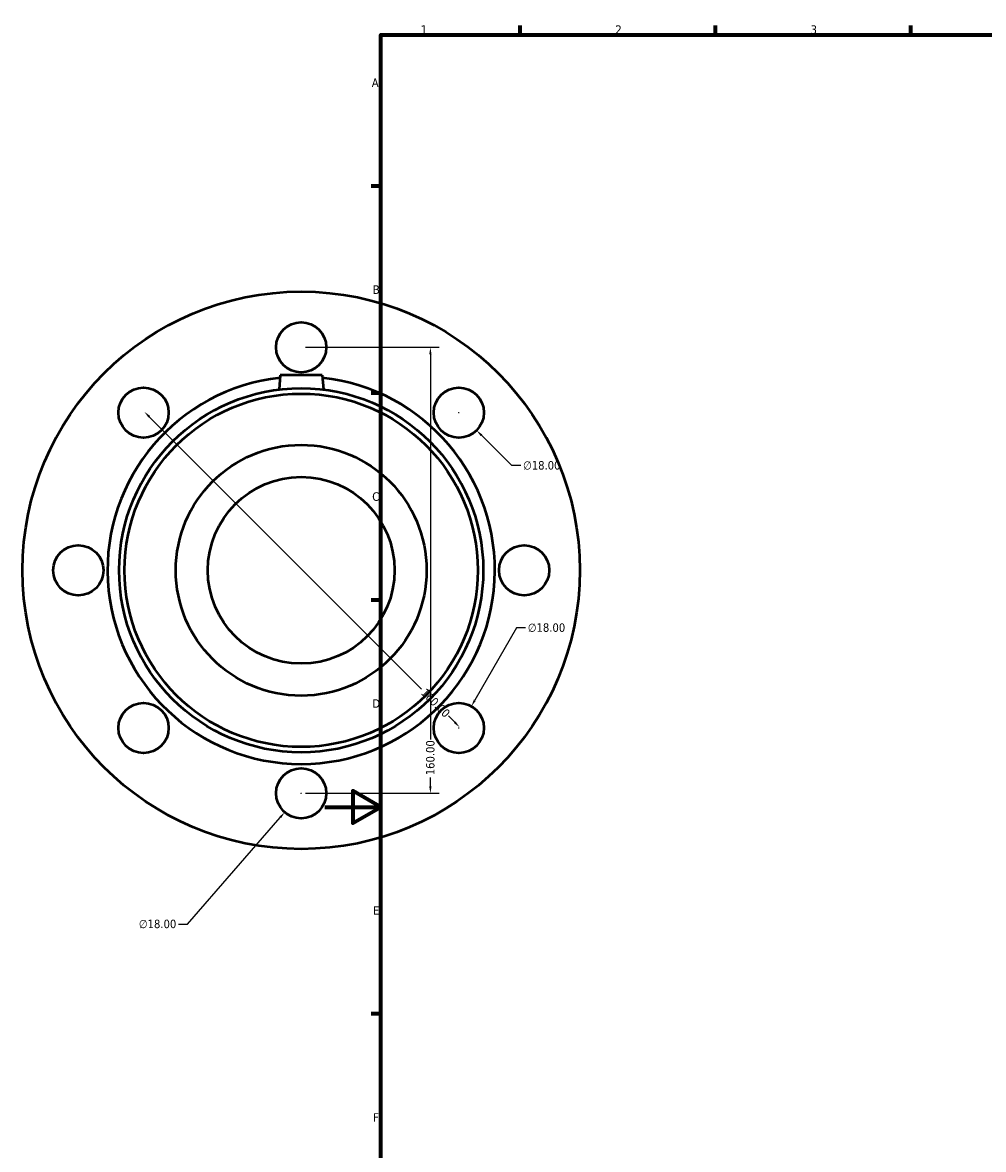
# Model space of a CAD drawing. Header units: millimetres. Extents: x -109 to 1102, y -665 to 1014.
# Tile 4 of 7: x -109 to 236, y 174 to 578. Entities that reach past the tile are written whole.
import ezdxf

# ---------------------------------------------------------------- set-up
doc = ezdxf.new("R2010")
doc.units = ezdxf.units.MM
for name, color, linetype, lineweight in [('Border (ANSI)', 7, 'Continuous', 70), ('Dimension (ANSI)', 7, 'Continuous', 25), ('Visible (ANSI)', 7, 'Continuous', 50)]:
    doc.layers.add(name, color=color, linetype=linetype, lineweight=lineweight)
doc.styles.add('Note Text (ANSI)', font='tahoma.ttf')
doc.dimstyles.new('Default - mm (ANSI)', dxfattribs={"dimtxt": 3.048, "dimasz": 2.5, "dimexe": 3.175, "dimexo": 1.6002, "dimgap": 0.8, "dimtad": 0, "dimtoh": 1, "dimrnd": 1e-08, "dimzin": 4, "dimdsep": 46, "dimtxsty": 'Note Text (ANSI)', "dimcen": 0.09, "dimdle": 10, "dimclrd": 256, "dimclre": 256, "dimclrt": 256, "dimadec": 1, "dimazin": 1, "dimtfac": 1, "dimtofl": 0, "dimtmove": 0, "dimatfit": 3, "dimfxl": 1, "dimtolj": 1, "dimtzin": 4, "dimlwd": -1, "dimlwe": -1, "dimarcsym": 0})

# ---------------------------------------------------------------- blocks, each defined once
blk = doc.blocks.new('Borders Default Border')
at = {"layer": 'Border (ANSI)'}
for p, q in [((70.08, 574), (70.08, 577.45)), ((140.17, 574), (140.17, 577.45)), ((210.25, 574), (210.25, 577.45)), ((20, 519.75), (16.55, 519.75)), ((20, 445.5), (16.55, 445.5)), ((20, 371.25), (16.55, 371.25)), ((20, 222.75), (16.55, 222.75))]:
    blk.add_line(p, q, dxfattribs=at)
at = {"layer": 'Border (ANSI)', "flags": 128}
for points in [[(20, 20), (20, 574), (821, 574), (821, 20), (20, 20)], [(0, 297), (20, 297), (10, 302.77), (10, 291.23), (20, 297)]]:
    blk.add_lwpolyline(points, dxfattribs=at)
at = {"layer": 'Border (ANSI)', "char_height": 3.05, "attachment_point": 7, "style": 'Note Text (ANSI)'}
for s, insert in [('1', (34.35, 574.4)), ('2', (104.2, 574.4)), ('3', (174.26, 574.34)), ('A', (16.78, 555.35)), ('B', (17.15, 481.1)), ('C', (16.95, 406.8)), ('D', (16.96, 332.6)), ('E', (17.21, 258.35)), ('F', (17.29, 184.1))]:
    blk.add_mtext(s, dxfattribs=dict(at, insert=insert))
blk = doc.blocks.new('*D8')
at = {"layer": 'Defpoints', "color": 0, "transparency": 16777216}
for p in [(-65.11, 438.5), (48.03, 325.36), (48.31, 325.64)]:
    blk.add_point(p, dxfattribs=at)
at = {"layer": 'Dimension (ANSI)', "transparency": 16777216}
for p, q in [((-63.06, 437.01), (34.64, 339.32)), ((46.54, 327.41), (44.31, 329.65))]:
    blk.add_line(p, q, dxfattribs=at)
for points in [[(-62.76, 437.31), (-63.35, 436.72), (-64.82, 438.78)], [(46.84, 327.71), (46.25, 327.12), (48.31, 325.64)]]:
    blk.add_solid(points, dxfattribs=at)
at = {"layer": 'Dimension (ANSI)', "transparency": 16777216, "insert": (36.32, 339.88), "char_height": 3.048, "attachment_point": 1, "rotation": 315, "style": 'Note Text (ANSI)'}
blk.add_mtext('\\A1;160.00', dxfattribs=at)
blk = doc.blocks.new('*D9')
at = {"layer": 'Defpoints', "color": 0, "transparency": 16777216}
for p in [(-8.54, 461.93), (-8.54, 301.93), (37.82, 301.93)]:
    blk.add_point(p, dxfattribs=at)
at = {"layer": 'Dimension (ANSI)', "transparency": 16777216}
for p, q in [((-6.94, 461.93), (41, 461.93)), ((37.82, 459.43), (37.82, 321.27)), ((37.82, 304.43), (37.82, 307.59)), ((-6.94, 301.93), (41, 301.93))]:
    blk.add_line(p, q, dxfattribs=at)
for points in [[(37.41, 459.43), (38.24, 459.43), (37.82, 461.93)], [(37.41, 304.43), (38.24, 304.43), (37.82, 301.93)]]:
    blk.add_solid(points, dxfattribs=at)
at = {"layer": 'Dimension (ANSI)', "transparency": 16777216, "insert": (36.24, 308.39), "char_height": 3.048, "attachment_point": 1, "rotation": 90, "style": 'Note Text (ANSI)'}
blk.add_mtext('\\A1;160.00', dxfattribs=at)
blk = doc.blocks.new('*D16')
at = {"layer": 'Defpoints', "color": 0, "transparency": 16777216}
for p in [(41.66, 444.86), (54.39, 432.13)]:
    blk.add_point(p, dxfattribs=at)
at = {"layer": 'Dimension (ANSI)', "transparency": 16777216}
for p, q in [((47.94, 438.5), (48.12, 438.5)), ((48.03, 438.41), (48.03, 438.59)), ((67.05, 419.47), (56.16, 430.36)), ((70.27, 419.47), (67.05, 419.47))]:
    blk.add_line(p, q, dxfattribs=at)
blk.add_solid([(56.45, 430.66), (55.86, 430.07), (54.39, 432.13)], dxfattribs=at)
at = {"layer": 'Dimension (ANSI)', "transparency": 16777216, "insert": (71.07, 421.11), "char_height": 3.048, "attachment_point": 1, "style": 'Note Text (ANSI)'}
blk.add_mtext('\\A1;∅18.00', dxfattribs=at)
blk = doc.blocks.new('*D17')
at = {"layer": 'Defpoints', "color": 0, "transparency": 16777216}
for p in [(52.53, 333.15), (43.53, 317.56)]:
    blk.add_point(p, dxfattribs=at)
at = {"layer": 'Dimension (ANSI)', "transparency": 16777216}
for p, q in [((68.76, 361.26), (53.78, 335.32)), ((71.98, 361.26), (68.76, 361.26)), ((47.94, 325.36), (48.12, 325.36)), ((48.03, 325.27), (48.03, 325.45))]:
    blk.add_line(p, q, dxfattribs=at)
blk.add_solid([(53.42, 335.53), (54.14, 335.11), (52.53, 333.15)], dxfattribs=at)
at = {"layer": 'Dimension (ANSI)', "transparency": 16777216, "insert": (72.78, 362.9), "char_height": 3.048, "attachment_point": 1, "style": 'Note Text (ANSI)'}
blk.add_mtext('\\A1;∅18.00', dxfattribs=at)
blk = doc.blocks.new('*D18')
at = {"layer": 'Defpoints', "color": 0, "transparency": 16777216}
for p in [(-2.64, 308.72), (-14.44, 295.13)]:
    blk.add_point(p, dxfattribs=at)
at = {"layer": 'Dimension (ANSI)', "transparency": 16777216}
for p, q in [((-8.63, 301.93), (-8.45, 301.93)), ((-8.54, 301.84), (-8.54, 302.02)), ((-49.38, 254.93), (-16.08, 293.25)), ((-52.6, 254.93), (-49.38, 254.93))]:
    blk.add_line(p, q, dxfattribs=at)
blk.add_solid([(-16.4, 293.52), (-15.77, 292.97), (-14.44, 295.13)], dxfattribs=at)
at = {"layer": 'Dimension (ANSI)', "transparency": 16777216, "insert": (-66.79, 256.58), "char_height": 3.048, "attachment_point": 1, "style": 'Note Text (ANSI)'}
blk.add_mtext('\\A1;∅18.00', dxfattribs=at)

msp = doc.modelspace()

# ---------------------------------------------------------------- linework, layer by layer
at = {"layer": 'Visible (ANSI)'}
for p, q in [((-16.0415, 451.9274), (-16.4925, 446.7717)), ((-1.0415, 451.9274), (-16.0415, 451.9274)), ((-1.0415, 451.9274), (-0.5904, 446.7717))]:
    msp.add_line(p, q, dxfattribs=at)
for centre, radius in [((-8.5415, 381.9274), 100), ((-8.5415, 461.9274), 9), ((-65.11, 438.4959), 9), ((-8.5415, 381.9274), 65.33), ((-8.5415, 381.9274), 63.3701), ((48.0271, 438.4959), 9), ((-8.5415, 381.9274), 45), ((-8.5415, 381.9274), 33.5), ((-88.5415, 381.9274), 9), ((71.4585, 381.9274), 9), ((-65.11, 325.3588), 9), ((48.0271, 325.3588), 9), ((-8.5415, 301.9274), 9)]:
    msp.add_circle(centre, radius, dxfattribs=at)
msp.add_arc((-8.5415, 381.9274), 69.5, 96.261419, 83.738581, dxfattribs=at)

# ---------------------------------------------------------------- block references
msp.add_blockref('Borders Default Border', (0, 0))

# ---------------------------------------------------------------- dimensions: what is measured, and where the dimension line sits
at = {"layer": 'Dimension (ANSI)'}
for base, p1, p2, angle, override, picture, middle in [((37.823, 301.9274), (-8.5415, 461.9274), (-8.5415, 301.9274), 90, {"dimtoh": 0, "dimdec": 2, "dimtp": 0, "dimtm": 0, "dimtdec": 2, "dimatfit": 1}, '*D9', (37.823, 314.4274)), ((48.3121, 325.6438), (-65.11, 438.4959), (48.0271, 325.3588), 135, {"dimtoh": 0, "dimdec": 2, "dimse1": 1, "dimse2": 1, "dimtp": 0, "dimtm": 0, "dimtdec": 2, "dimatfit": 1}, '*D8', (39.4733, 334.4827))]:
    dim = msp.add_linear_dim(base=base, p1=p1, p2=p2, angle=angle, dimstyle='Default - mm (ANSI)', override=override, dxfattribs=at)
    dim.commit()
    dim.dimension.update_dxf_attribs({"geometry": picture, "text_midpoint": middle, "dimtype": 160})
for p1, p2, picture, middle in [((41.6631, 444.8599), (54.391, 432.132), '*D16', (77.7678, 419.4723)), ((43.5271, 317.5646), (52.5271, 333.1531), '*D17', (79.4731, 361.2622)), ((-2.6382, 308.7209), (-14.4447, 295.1339), '*D18', (-60.0941, 254.9336))]:
    dim = msp.add_diameter_dim_2p(p1=p1, p2=p2, dimstyle='Default - mm (ANSI)', override={"dimtih": 1, "dimdec": 2, "dimlfac": 1, "dimtp": 0, "dimtm": 0, "dimtdec": 2}, dxfattribs=at)
    dim.commit()
    dim.dimension.update_dxf_attribs({"geometry": picture, "text_midpoint": middle, "dimtype": 163})

doc.saveas('drawing.dxf')
